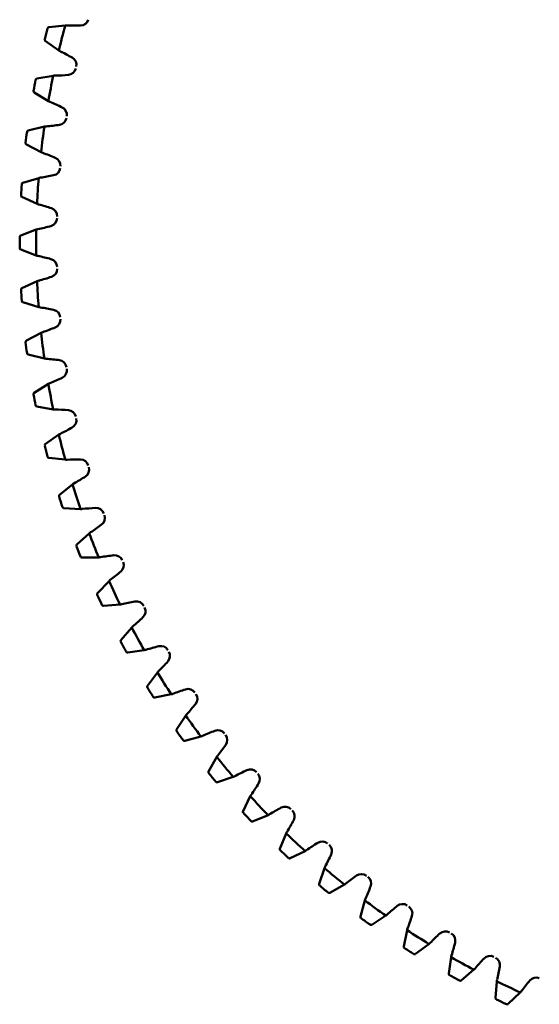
# Model space of a CAD drawing. Header units: millimetres. Extents: x -1 to 474, y -1 to 306.
# Tile 12 of 14: x 321 to 368, y 83 to 173. Entities that reach past the tile are written whole.
import ezdxf

# ---------------------------------------------------------------- set-up
doc = ezdxf.new("R2010")
doc.units = ezdxf.units.MM
doc.layers.add('vis', color=1, linetype='Continuous', lineweight=50)

# ---------------------------------------------------------------- blocks, each defined once
blk = doc.blocks.new('5_GEAHB1_5_100_15_A_40_b_0_in_GEAHB1_5_100_15_A_40_900')
at = {"layer": 'vis'}
for p, q in [((324.858, 172.49), (323.354, 172.321)), ((323.035, 171.082), (324.272, 170.208)), ((323.758, 167.909), (322.267, 167.645)), ((322.028, 166.389), (323.317, 165.595)), ((322.948, 163.268), (321.477, 162.911)), ((321.316, 161.642), (322.653, 160.93)), ((322.431, 158.584), (320.985, 158.136)), ((320.905, 156.859), (322.283, 156.233)), ((322.209, 153.878), (320.794, 153.339)), ((320.794, 152.061), (322.209, 151.522)), ((322.283, 149.167), (320.905, 148.541)), ((320.985, 147.264), (322.431, 146.816)), ((322.653, 144.47), (321.316, 143.758)), ((321.477, 142.489), (322.948, 142.132)), ((323.317, 139.805), (322.028, 139.011)), ((322.267, 137.755), (323.758, 137.491)), ((324.272, 135.192), (323.035, 134.318)), ((323.354, 133.079), (324.858, 132.91)), ((325.516, 130.647), (324.336, 129.697)), ((324.731, 128.481), (326.244, 128.406)), ((327.042, 126.189), (325.924, 125.168)), ((326.395, 123.979), (327.909, 123.999)), ((328.845, 121.836), (327.794, 120.747)), ((328.338, 119.589), (329.848, 119.705)), ((330.918, 117.605), (329.937, 116.452)), ((330.553, 115.331), (332.053, 115.541)), ((333.252, 113.513), (332.346, 112.3)), ((333.031, 111.22), (334.514, 111.523)), ((335.839, 109.575), (335.01, 108.307)), ((335.762, 107.272), (337.224, 107.668)), ((338.668, 105.807), (337.921, 104.49)), ((338.736, 103.504), (340.17, 103.991)), ((341.728, 102.224), (341.065, 100.863)), ((341.94, 99.93), (343.341, 100.507)), ((345.007, 98.841), (344.43, 97.44)), ((345.363, 96.565), (346.724, 97.228)), ((348.491, 95.67), (348.004, 94.236)), ((348.99, 93.421), (350.307, 94.168)), ((352.168, 92.724), (351.772, 91.262)), ((352.807, 90.51), (354.075, 91.339)), ((356.023, 90.014), (355.72, 88.531)), ((356.8, 87.846), (358.013, 88.752)), ((360.041, 87.553), (359.831, 86.053)), ((360.952, 85.437), (362.105, 86.418)), ((364.205, 85.348), (364.089, 83.838)), ((365.247, 83.294), (366.336, 84.345))]:
    blk.add_line(p, q, dxfattribs=at)
for points in [[(323.354, 172.321), (323.305, 172.305), (323.265, 172.274), (323.237, 172.232), (323.23, 172.211)], [(322.98, 171.238), (322.976, 171.19), (322.988, 171.142), (323.014, 171.101), (323.035, 171.082)], [(322.267, 167.645), (322.22, 167.627), (322.182, 167.593), (322.157, 167.549), (322.151, 167.527)], [(321.963, 166.541), (321.962, 166.492), (321.976, 166.446), (322.005, 166.407), (322.028, 166.389)], [(321.477, 162.911), (321.431, 162.889), (321.394, 162.853), (321.372, 162.808), (321.368, 162.786)], [(321.242, 161.79), (321.244, 161.741), (321.262, 161.696), (321.293, 161.658), (321.316, 161.642)], [(320.985, 158.136), (320.941, 158.112), (320.906, 158.073), (320.887, 158.027), (320.884, 158.004)], [(320.821, 157.002), (320.826, 156.954), (320.847, 156.91), (320.88, 156.874), (320.905, 156.859)], [(320.794, 153.339), (320.751, 153.313), (320.72, 153.272), (320.703, 153.224), (320.702, 153.202)], [(320.702, 152.198), (320.71, 152.15), (320.733, 152.107), (320.769, 152.074), (320.794, 152.061)], [(320.905, 148.541), (320.864, 148.511), (320.835, 148.469), (320.822, 148.42), (320.821, 148.398)], [(320.884, 147.396), (320.895, 147.348), (320.921, 147.307), (320.959, 147.276), (320.985, 147.264)], [(321.316, 143.758), (321.277, 143.726), (321.251, 143.682), (321.241, 143.633), (321.242, 143.61)], [(321.368, 142.614), (321.382, 142.567), (321.41, 142.528), (321.45, 142.499), (321.477, 142.489)], [(322.028, 139.011), (321.991, 138.977), (321.967, 138.931), (321.96, 138.881), (321.963, 138.859)], [(322.151, 137.873), (322.168, 137.827), (322.199, 137.789), (322.24, 137.763), (322.267, 137.755)], [(323.035, 134.318), (323.001, 134.281), (322.98, 134.234), (322.976, 134.184), (322.98, 134.162)], [(323.23, 133.189), (323.25, 133.145), (323.283, 133.109), (323.326, 133.086), (323.354, 133.079)], [(324.336, 129.697), (324.304, 129.659), (324.286, 129.611), (324.285, 129.56), (324.291, 129.538)], [(324.601, 128.583), (324.624, 128.54), (324.659, 128.507), (324.703, 128.486), (324.731, 128.481)], [(325.924, 125.168), (325.894, 125.127), (325.88, 125.078), (325.882, 125.027), (325.889, 125.006)], [(326.258, 124.072), (326.284, 124.031), (326.321, 123.999), (326.367, 123.982), (326.395, 123.979)], [(327.794, 120.747), (327.766, 120.704), (327.755, 120.654), (327.761, 120.604), (327.769, 120.583)], [(328.196, 119.674), (328.224, 119.634), (328.263, 119.606), (328.31, 119.591), (328.338, 119.589)], [(329.937, 116.452), (329.912, 116.407), (329.904, 116.357), (329.913, 116.307), (329.922, 116.286)], [(330.406, 115.407), (330.436, 115.369), (330.477, 115.342), (330.525, 115.33), (330.553, 115.331)], [(332.346, 112.3), (332.324, 112.254), (332.319, 112.203), (332.331, 112.154), (332.341, 112.134)], [(332.879, 111.286), (332.912, 111.25), (332.955, 111.226), (333.003, 111.218), (333.031, 111.22)], [(335.01, 108.307), (334.992, 108.26), (334.99, 108.209), (335.005, 108.161), (335.016, 108.141)], [(335.607, 107.329), (335.642, 107.295), (335.685, 107.274), (335.734, 107.268), (335.762, 107.272)], [(337.921, 104.49), (337.905, 104.442), (337.906, 104.39), (337.924, 104.343), (337.937, 104.325)], [(338.577, 103.551), (338.614, 103.52), (338.659, 103.501), (338.708, 103.499), (338.736, 103.504)], [(341.065, 100.863), (341.052, 100.814), (341.057, 100.763), (341.077, 100.717), (341.091, 100.699)], [(341.779, 99.967), (341.818, 99.938), (341.864, 99.923), (341.913, 99.923), (341.94, 99.93)], [(344.43, 97.44), (344.421, 97.391), (344.428, 97.34), (344.452, 97.295), (344.467, 97.279)], [(345.199, 96.591), (345.24, 96.565), (345.287, 96.552), (345.336, 96.556), (345.363, 96.565)], [(348.004, 94.236), (347.998, 94.186), (348.009, 94.136), (348.035, 94.093), (348.051, 94.077)], [(348.825, 93.437), (348.867, 93.413), (348.915, 93.403), (348.963, 93.41), (348.99, 93.421)], [(351.772, 91.262), (351.769, 91.212), (351.783, 91.162), (351.812, 91.121), (351.829, 91.107)], [(352.641, 90.516), (352.685, 90.495), (352.734, 90.488), (352.781, 90.498), (352.807, 90.51)], [(355.72, 88.531), (355.72, 88.481), (355.737, 88.432), (355.768, 88.393), (355.786, 88.379)], [(356.634, 87.841), (356.679, 87.823), (356.728, 87.819), (356.775, 87.832), (356.8, 87.846)], [(359.831, 86.053), (359.834, 86.003), (359.854, 85.955), (359.888, 85.918), (359.907, 85.906)], [(360.786, 85.422), (360.833, 85.406), (360.881, 85.406), (360.928, 85.421), (360.952, 85.437)], [(364.089, 83.838), (364.096, 83.788), (364.119, 83.742), (364.155, 83.707), (364.174, 83.696)], [(365.083, 83.269), (365.13, 83.255), (365.178, 83.258), (365.224, 83.277), (365.247, 83.294)]]:
    blk.add_lwpolyline(points, dxfattribs=at)
for centre, radius, start, end in [((397.2, 152.7), 75, 164.7, 166.5), ((324.96, 171.248), 1.247, 87.52492, 94.70004), ((325.974, 194.695), 22.222, 267.52488, 270.6924), ((326.233, 173.224), 0.75, 270.6924, 343.86954), ((397.2, 152.7), 76.5, 165.22406, 165.97594), ((324.96, 171.248), 1.247, 236.49996, 243.67508), ((314.553, 150.213), 22.222, 60.5076, 63.67512), ((325.124, 168.903), 0.75, 347.33045, 60.50759), ((397.2, 152.7), 75, 168.3, 170.1), ((323.938, 166.675), 1.247, 91.12492, 98.30004), ((323.478, 190.14), 22.222, 271.12488, 274.2924), ((325.085, 168.728), 0.75, 274.2924, 347.46954), ((397.2, 152.7), 76.5, 168.82406, 169.57594), ((323.938, 166.675), 1.247, 240.09996, 247.27508), ((314.872, 145.028), 22.222, 64.1076, 67.27512), ((324.249, 164.345), 0.75, 350.93045, 64.1076), ((321.272, 185.437), 22.222, 274.72488, 277.8924), ((324.221, 164.168), 0.75, 277.8924, 351.06955), ((397.2, 152.7), 76.5, 172.42406, 173.17594), ((397.2, 152.7), 75, 171.9, 173.7), ((323.205, 162.048), 1.247, 94.72492, 101.90004), ((323.205, 162.048), 1.247, 243.69996, 250.87508), ((315.516, 139.874), 22.222, 67.7076, 70.87512), ((323.661, 159.742), 0.75, 354.53045, 67.7076), ((323.644, 159.563), 0.75, 281.4924, 354.66955), ((397.2, 152.7), 76.5, 176.02406, 176.77594), ((397.2, 152.7), 75, 175.5, 177.3), ((322.764, 157.383), 1.247, 98.32492, 105.50004), ((319.366, 180.605), 22.222, 278.32488, 281.4924), ((322.764, 157.383), 1.247, 247.29996, 254.47508), ((316.483, 134.77), 22.222, 71.3076, 74.47512), ((323.364, 155.11), 0.75, 358.13045, 71.3076), ((323.359, 154.931), 0.75, 285.0924, 358.26955), ((397.2, 152.7), 75, 179.1, 180.9), ((322.617, 152.7), 1.247, 101.92492, 109.10004), ((317.768, 175.662), 22.222, 281.92488, 285.0924), ((397.2, 152.7), 76.5, 179.62406, 180.37594), ((322.617, 152.7), 1.247, 250.89996, 258.07508), ((317.768, 129.738), 22.222, 74.9076, 78.07512), ((323.359, 150.469), 0.75, 1.73045, 74.9076), ((323.364, 150.29), 0.75, 288.6924, 1.86955), ((322.764, 148.017), 1.247, 105.52492, 112.70004), ((397.2, 152.7), 75, 182.7, 184.5), ((316.483, 170.63), 22.222, 285.52488, 288.6924), ((397.2, 152.7), 76.5, 183.22406, 183.97594), ((322.764, 148.017), 1.247, 254.49996, 261.67508), ((319.366, 124.795), 22.222, 78.5076, 81.67512), ((323.644, 145.837), 0.75, 5.33045, 78.5076), ((323.661, 145.658), 0.75, 292.2924, 5.46955), ((323.205, 143.352), 1.247, 109.12492, 116.30004), ((315.516, 165.526), 22.222, 289.12488, 292.2924), ((397.2, 152.7), 75, 186.3, 188.1), ((397.2, 152.7), 76.5, 186.82406, 187.57594), ((323.205, 143.352), 1.247, 258.09996, 265.27508), ((321.272, 119.963), 22.222, 82.1076, 85.27512), ((324.221, 141.232), 0.75, 8.93045, 82.1076), ((324.249, 141.055), 0.75, 295.8924, 9.06955), ((314.872, 160.372), 22.222, 292.72488, 295.8924), ((323.938, 138.725), 1.247, 112.72492, 119.90004), ((397.2, 152.7), 75, 189.9, 191.7), ((397.2, 152.7), 76.5, 190.42406, 191.17594), ((323.938, 138.725), 1.247, 261.69996, 268.87508), ((323.478, 115.26), 22.222, 85.7076, 88.87512), ((325.085, 136.672), 0.75, 12.53045, 85.7076), ((325.124, 136.497), 0.75, 299.4924, 12.66955), ((314.553, 155.187), 22.222, 296.32488, 299.4924), ((324.96, 134.152), 1.247, 116.32492, 123.50004), ((397.2, 152.7), 75, 193.5, 195.3), ((397.2, 152.7), 76.5, 194.02406, 194.77594), ((324.96, 134.152), 1.247, 265.29996, 272.47508), ((325.974, 110.705), 22.222, 89.3076, 92.47512), ((326.233, 132.176), 0.75, 16.13045, 89.3076), ((326.283, 132.003), 0.75, 303.0924, 16.26955), ((314.56, 149.993), 22.222, 299.92488, 303.0924), ((326.268, 129.653), 1.247, 119.92492, 127.10004), ((397.2, 152.7), 75, 197.1, 198.9), ((397.2, 152.7), 76.5, 197.62406, 198.37594), ((326.268, 129.653), 1.247, 268.89996, 276.07508), ((328.751, 106.316), 22.222, 92.9076, 96.07512), ((327.662, 127.76), 0.75, 19.73045, 92.9076), ((327.723, 127.591), 0.75, 306.6924, 19.86955), ((314.893, 144.809), 22.222, 303.52488, 306.6924), ((327.855, 125.244), 1.247, 123.52492, 130.70004), ((397.2, 152.7), 75, 200.7, 202.5), ((397.2, 152.7), 76.5, 201.22406, 201.97594), ((327.855, 125.244), 1.247, 272.49996, 279.67508), ((331.799, 102.109), 22.222, 96.5076, 99.67512), ((329.365, 123.443), 0.75, 23.33045, 96.5076), ((329.437, 123.278), 0.75, 310.2924, 23.46955), ((315.551, 139.656), 22.222, 307.12488, 310.2924), ((329.715, 120.944), 1.247, 127.12492, 134.30004), ((397.2, 152.7), 75, 204.3, 206.1), ((397.2, 152.7), 76.5, 204.82406, 205.57594), ((329.715, 120.944), 1.247, 276.09996, 283.27508), ((335.105, 98.102), 22.222, 100.1076, 103.27512), ((331.336, 119.241), 0.75, 26.93045, 100.1076), ((331.418, 119.082), 0.75, 313.8924, 27.06955), ((316.531, 134.555), 22.222, 310.72488, 313.8924), ((331.843, 116.769), 1.247, 130.72492, 137.90004), ((397.2, 152.7), 75, 207.9, 209.7), ((397.2, 152.7), 76.5, 208.42406, 209.17594), ((338.655, 94.311), 22.222, 103.7076, 106.87512), ((333.567, 115.172), 0.75, 30.53045, 103.7076), ((331.843, 116.769), 1.247, 279.69996, 286.87508), ((333.658, 115.017), 0.75, 317.4924, 30.66955), ((317.829, 129.526), 22.222, 314.32488, 317.4924), ((334.228, 112.737), 1.247, 134.32492, 141.50004), ((397.2, 152.7), 75, 211.5, 213.3), ((397.2, 152.7), 76.5, 212.02406, 212.77594), ((334.228, 112.737), 1.247, 283.29996, 290.47508), ((342.437, 90.75), 22.222, 107.3076, 110.47512), ((336.049, 111.25), 0.75, 34.13045, 107.3076), ((336.15, 111.102), 0.75, 321.0924, 34.26955), ((319.441, 124.588), 22.222, 317.92488, 321.0924), ((336.861, 108.861), 1.247, 137.92492, 145.10004), ((397.2, 152.7), 75, 215.1, 216.9), ((397.2, 152.7), 76.5, 215.62406, 216.37594), ((336.861, 108.861), 1.247, 286.89996, 294.07508), ((346.435, 87.434), 22.222, 110.9076, 114.07512), ((338.772, 107.492), 0.75, 37.73045, 110.9076), ((338.882, 107.351), 0.75, 324.6924, 37.86955), ((321.36, 119.761), 22.222, 321.52488, 324.6924), ((339.733, 105.159), 1.247, 141.52492, 148.70004), ((397.2, 152.7), 75, 218.7, 220.5), ((397.2, 152.7), 76.5, 219.22406, 219.97594), ((350.633, 84.375), 22.222, 114.5076, 117.67512), ((341.726, 103.913), 0.75, 41.33045, 114.5076), ((341.845, 103.778), 0.75, 328.2924, 41.46955), ((339.733, 105.159), 1.247, 290.49996, 297.67508), ((323.578, 115.064), 22.222, 325.12488, 328.2924), ((342.831, 101.645), 1.247, 145.12492, 152.30004), ((397.2, 152.7), 75, 222.3, 224.1), ((397.2, 152.7), 76.5, 222.82406, 223.57594), ((342.831, 101.645), 1.247, 294.09996, 301.27508), ((355.015, 81.586), 22.222, 118.1076, 121.27512), ((344.899, 100.526), 0.75, 44.93045, 118.1076), ((345.026, 100.399), 0.75, 331.8924, 45.06955), ((326.086, 110.515), 22.222, 328.72488, 331.8924), ((346.145, 98.331), 1.247, 148.72492, 155.90004), ((397.2, 152.7), 75, 225.9, 227.7), ((359.564, 79.078), 22.222, 121.7076, 124.87512), ((348.278, 97.345), 0.75, 48.53045, 121.7076), ((397.2, 152.7), 76.5, 226.42406, 227.17594), ((346.145, 98.331), 1.247, 297.69996, 304.87508), ((348.413, 97.226), 0.75, 335.4924, 48.66955), ((328.875, 106.133), 22.222, 332.32488, 335.4924), ((349.659, 95.233), 1.247, 152.32492, 159.50004), ((397.2, 152.7), 75, 229.5, 231.3), ((349.659, 95.233), 1.247, 301.29996, 308.47508), ((364.261, 76.86), 22.222, 125.3076, 128.47512), ((351.851, 94.382), 0.75, 52.13045, 125.3076), ((351.992, 94.272), 0.75, 339.0924, 52.26955), ((397.2, 152.7), 76.5, 230.02406, 230.77594), ((331.934, 101.935), 22.222, 335.92488, 339.0924), ((353.361, 92.361), 1.247, 155.92492, 163.10004), ((397.2, 152.7), 75, 233.1, 234.9), ((369.088, 74.941), 22.222, 128.9076, 132.07512), ((355.602, 91.65), 0.75, 55.73045, 128.9076), ((355.75, 91.549), 0.75, 342.6924, 55.86955), ((397.2, 152.7), 76.5, 233.62406, 234.37594), ((353.361, 92.361), 1.247, 304.89996, 312.07508), ((335.25, 97.937), 22.222, 339.52488, 342.6924), ((357.237, 89.728), 1.247, 159.52492, 166.70004), ((397.2, 152.7), 75, 236.7, 238.5), ((359.517, 89.158), 0.75, 59.33045, 132.5076), ((374.026, 73.329), 22.222, 132.5076, 135.67512), ((359.672, 89.067), 0.75, 346.2924, 59.46955), ((338.811, 94.155), 22.222, 343.12488, 346.2924), ((397.2, 152.7), 76.5, 237.22406, 237.97594), ((357.237, 89.728), 1.247, 308.49996, 315.67508), ((361.269, 87.343), 1.247, 163.12492, 170.30004), ((397.2, 152.7), 75, 240.3, 242.1), ((379.055, 72.031), 22.222, 136.1076, 139.27512), ((363.582, 86.918), 0.75, 62.93045, 136.1076), ((363.741, 86.836), 0.75, 349.8924, 63.06955), ((361.269, 87.343), 1.247, 312.09996, 319.27508), ((342.602, 90.605), 22.222, 346.72488, 349.8924), ((397.2, 152.7), 76.5, 240.82406, 241.57594), ((365.444, 85.215), 1.247, 166.72492, 173.90004), ((397.2, 152.7), 75, 243.9, 245.7), ((384.156, 71.051), 22.222, 139.7076, 142.87512), ((367.778, 84.937), 0.75, 66.53045, 139.7076), ((365.444, 85.215), 1.247, 315.69996, 322.87508), ((397.2, 152.7), 76.5, 244.42406, 245.17594)]:
    blk.add_arc(centre, radius, start, end, dxfattribs=at)

msp = doc.modelspace()

# ---------------------------------------------------------------- block references
msp.add_blockref('5_GEAHB1_5_100_15_A_40_b_0_in_GEAHB1_5_100_15_A_40_900', (0, 0))

doc.saveas('drawing.dxf')
